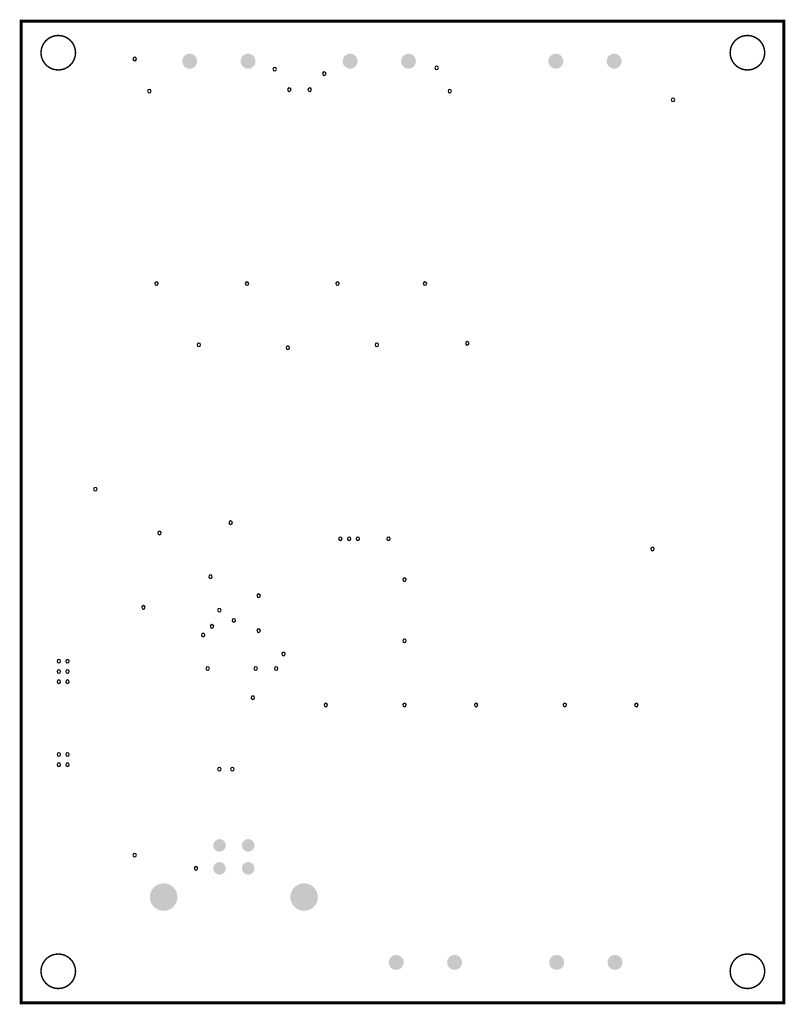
# Model space of a CAD drawing. Header units: millimetres. Extents: x -0.4 to 66.3, y -85.4 to 0.4.
import ezdxf

# ---------------------------------------------------------------- set-up
doc = ezdxf.new("R2010")
doc.units = ezdxf.units.MM
doc.layers.add('Board Outline Layer', color=7, linetype='Continuous', true_color=0xff00ff)
doc.layers.add('Hole Layer', color=7, linetype='Continuous', true_color=0x222222)

msp = doc.modelspace()

# ---------------------------------------------------------------- hatches: boundary and pattern name
at = {"layer": 'Hole Layer'}
for points in [[(13.791, -3.238, 1), (15.091, -3.238, 1)], [(18.871, -3.238, 1), (20.171, -3.238, 1)], [(27.761, -3.238, 1), (29.061, -3.238, 1)], [(32.841, -3.238, 1), (34.141, -3.238, 1)], [(45.668, -3.238, 1), (46.968, -3.238, 1)], [(50.748, -3.238, 1), (52.048, -3.238, 1)], [(16.488, -71.537, 1), (17.588, -71.537, 1)], [(18.988, -71.537, 1), (20.088, -71.537, 1)], [(16.488, -73.537, 1), (17.588, -73.537, 1)], [(18.988, -73.537, 1), (20.088, -73.537, 1)], [(10.972, -76.037, 1), (13.372, -76.037, 1)], [(23.204, -76.037, 1), (25.604, -76.037, 1)], [(31.772, -81.726, 1), (33.072, -81.726, 1)], [(36.852, -81.726, 1), (38.152, -81.726, 1)], [(45.742, -81.726, 1), (47.042, -81.726, 1)], [(50.822, -81.726, 1), (52.122, -81.726, 1)]]:
    msp.add_hatch(color=256, dxfattribs=at).paths.add_polyline_path(points)

# ---------------------------------------------------------------- linework, layer by layer
at = {"layer": 'Board Outline Layer', "const_width": 0.254}
msp.add_lwpolyline([(-0.23, 0.25), (-0.23, -85.25), (66.17, -85.25), (66.17, 0.25)], close=True, dxfattribs=at)
at = {"layer": 'Board Outline Layer', "const_width": 0.127}
for points in [[(1.5, -2.5, 1), (4.5, -2.5, 1)], [(1.5, -82.5, 1), (4.5, -82.5, 1)]]:
    msp.add_lwpolyline(points, format="xyb", close=True, dxfattribs=at)
for points in [[(61.5, -2.5, 1), (64.5, -2.5), (64.5, -2.5, 1), (61.5, -2.5)], [(61.5, -82.5, 1), (64.5, -82.5), (64.5, -82.5, 1), (61.5, -82.5)]]:
    msp.add_lwpolyline(points, format="xyb", dxfattribs=at)
at = {"layer": 'Hole Layer'}
for points in [[(9.5, -3.048, 1), (9.805, -3.048), (9.805, -3.048, 1), (9.5, -3.048)], [(10.77, -5.842, 1), (11.075, -5.842), (11.075, -5.842, 1), (10.77, -5.842)], [(11.405, -22.606, 1), (11.71, -22.606), (11.71, -22.606, 1), (11.405, -22.606)], [(15.088, -27.94, 1), (15.393, -27.94), (15.393, -27.94, 1), (15.088, -27.94)], [(17.856, -43.434, 1), (18.161, -43.434), (18.161, -43.434, 1), (17.856, -43.434)], [(27.407, -44.831, 1), (27.711, -44.831), (27.711, -44.831, 1), (27.407, -44.831)], [(28.169, -44.831, 1), (28.473, -44.831), (28.473, -44.831, 1), (28.169, -44.831)], [(28.931, -44.831, 1), (29.235, -44.831), (29.235, -44.831, 1), (28.931, -44.831)], [(31.598, -44.831, 1), (31.902, -44.831), (31.902, -44.831, 1), (31.598, -44.831)], [(54.585, -45.72, 1), (54.89, -45.72), (54.89, -45.72, 1), (54.585, -45.72)], [(16.104, -48.133, 1), (16.408, -48.133), (16.408, -48.133, 1), (16.104, -48.133)], [(32.995, -48.387, 1), (33.299, -48.387), (33.299, -48.387, 1), (32.995, -48.387)], [(20.295, -49.784, 1), (20.599, -49.784), (20.599, -49.784, 1), (20.295, -49.784)], [(16.866, -51.054, 1), (17.17, -51.054), (17.17, -51.054, 1), (16.866, -51.054)], [(16.231, -52.451, 1), (16.535, -52.451), (16.535, -52.451, 1), (16.231, -52.451)], [(18.136, -51.943, 1), (18.44, -51.943), (18.44, -51.943, 1), (18.136, -51.943)], [(20.295, -52.832, 1), (20.599, -52.832), (20.599, -52.832, 1), (20.295, -52.832)], [(32.995, -53.721, 1), (33.299, -53.721), (33.299, -53.721, 1), (32.995, -53.721)], [(22.454, -54.864, 1), (22.758, -54.864), (22.758, -54.864, 1), (22.454, -54.864)], [(2.896, -55.497, 1), (3.2, -55.497), (3.2, -55.497, 1), (2.896, -55.497)], [(3.658, -55.499, 1), (3.962, -55.499), (3.962, -55.499, 1), (3.658, -55.499)], [(2.896, -56.386, 1), (3.2, -56.386), (3.2, -56.386, 1), (2.896, -56.386)], [(3.658, -56.388, 1), (3.962, -56.388), (3.962, -56.388, 1), (3.658, -56.388)], [(20.041, -56.134, 1), (20.345, -56.134), (20.345, -56.134, 1), (20.041, -56.134)], [(21.819, -56.134, 1), (22.123, -56.134), (22.123, -56.134, 1), (21.819, -56.134)], [(2.896, -57.279, 1), (3.2, -57.279), (3.2, -57.279, 1), (2.896, -57.279)], [(3.658, -57.282, 1), (3.962, -57.282), (3.962, -57.282, 1), (3.658, -57.282)], [(19.787, -58.674, 1), (20.091, -58.674), (20.091, -58.674, 1), (19.787, -58.674)], [(26.137, -59.309, 1), (26.441, -59.309), (26.441, -59.309, 1), (26.137, -59.309)], [(32.995, -59.309, 1), (33.299, -59.309), (33.299, -59.309, 1), (32.995, -59.309)], [(39.224, -59.309, 1), (39.528, -59.309), (39.528, -59.309, 1), (39.224, -59.309)], [(46.95, -59.309, 1), (47.255, -59.309), (47.255, -59.309, 1), (46.95, -59.309)], [(53.178, -59.309, 1), (53.483, -59.309), (53.483, -59.309, 1), (53.178, -59.309)], [(2.896, -63.62, 1), (3.2, -63.62), (3.2, -63.62, 1), (2.896, -63.62)], [(3.658, -63.622, 1), (3.962, -63.622), (3.962, -63.622, 1), (3.658, -63.622)], [(2.896, -64.509, 1), (3.2, -64.509), (3.2, -64.509, 1), (2.896, -64.509)], [(3.658, -64.511, 1), (3.962, -64.511), (3.962, -64.511, 1), (3.658, -64.511)], [(16.866, -64.897, 1), (17.17, -64.897), (17.17, -64.897, 1), (16.866, -64.897)], [(18.009, -64.897, 1), (18.313, -64.897), (18.313, -64.897, 1), (18.009, -64.897)]]:
    msp.add_lwpolyline(points, format="xyb", dxfattribs=at)
for points in [[(21.692, -3.937, 1), (21.997, -3.937, 1)], [(26.01, -4.318, 1), (26.315, -4.318, 1)], [(35.789, -3.81, 1), (36.094, -3.81, 1)], [(22.962, -5.715, 1), (23.267, -5.715, 1)], [(24.74, -5.715, 1), (25.045, -5.715, 1)], [(36.932, -5.842, 1), (37.237, -5.842, 1)], [(56.363, -6.604, 1), (56.668, -6.604, 1)], [(19.279, -22.606, 1), (19.584, -22.606, 1)], [(27.153, -22.606, 1), (27.458, -22.606, 1)], [(34.773, -22.606, 1), (35.078, -22.606, 1)], [(22.835, -28.194, 1), (23.14, -28.194, 1)], [(30.582, -27.94, 1), (30.887, -27.94, 1)], [(38.456, -27.813, 1), (38.761, -27.813, 1)], [(6.071, -40.513, 1), (6.375, -40.513, 1)], [(11.659, -44.323, 1), (11.963, -44.323, 1)], [(10.262, -50.8, 1), (10.566, -50.8, 1)], [(15.469, -53.213, 1), (15.773, -53.213, 1)], [(15.85, -56.134, 1), (16.154, -56.134, 1)], [(9.5, -72.39, 1), (9.804, -72.39, 1)], [(14.834, -73.533, 1), (15.138, -73.533, 1)]]:
    msp.add_lwpolyline(points, format="xyb", close=True, dxfattribs=at)

doc.saveas('drawing.dxf')
